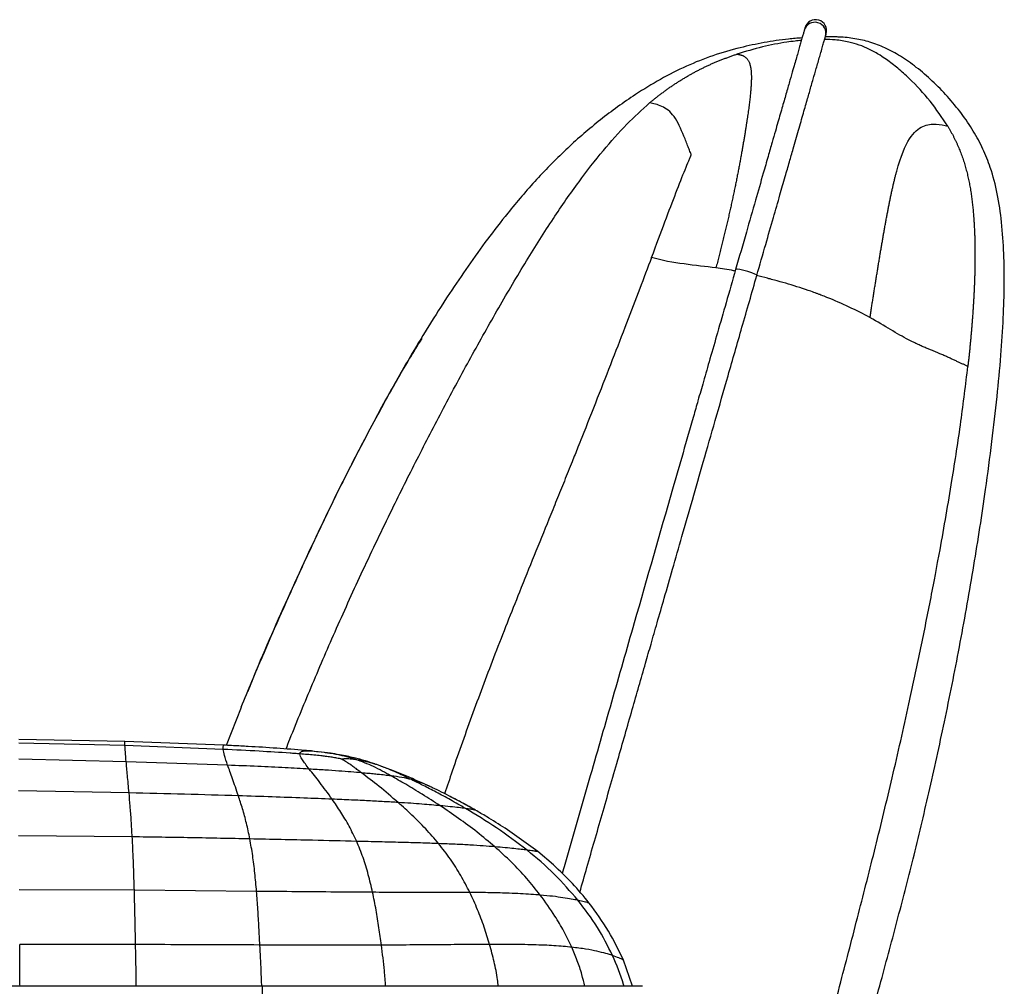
# Paper-space layout '_Right' of a CAD drawing. Header units: millimetres. Extents: x -155 to 619, y 0 to 686.
# Tile 8 of 8: x 396 to 619, y 466 to 686. Entities that reach past the tile are written whole.
import ezdxf

# ---------------------------------------------------------------- set-up
doc = ezdxf.new("R2010")
doc.units = ezdxf.units.MM

psp = doc.layouts.new('_Right')

# ---------------------------------------------------------------- linework, layer by layer
at = {"color": 7, "linetype": 'Continuous', "lineweight": 25}
for p, q in [((446.17, 529.43), (442.73, 520.86)), ((419.75, 521.75), (395.71, 522.22)), ((419.79, 520.79), (395.72, 521.32)), ((442.16, 520.89), (419.75, 521.75)), ((442.09, 519.95), (419.79, 520.79)), ((462.08, 519.58), (463.85, 519.37)), ((420.07, 517.15), (395.71, 517.71)), ((443.08, 516.36), (420.07, 517.15)), ((476.43, 516.63), (476.5, 516.61)), ((477.96, 516.09), (477.86, 516.13)), ((420.72, 510.07), (395.65, 510.51)), ((489.12, 511.45), (489.08, 511.47)), ((513.44, 496.74), (506.05, 502.03)), ((421.44, 500.1), (395.64, 500.34)), ((517, 493.72), (513.44, 496.74)), ((421.92, 487.98), (395.76, 488.1)), ((449.65, 487.73), (421.92, 487.98)), ((534.97, 466.18), (532.9, 472.09)), ((450.94, 466.18), (-6.63, 466.18))]:
    psp.add_line(p, q, dxfattribs=at)
at = {"color": 7, "linetype": 'Continuous', "lineweight": 25, "flags": 128}
for points in [[(563.15, 627.5), (563.08, 627.61), (562.68, 627.83), (561.98, 628.11), (561.1, 628.4), (560.16, 628.66), (559.32, 628.84), (558.69, 628.93), (558.37, 628.91), (558.34, 628.88)], [(450.94, 466.18), (450.94, 465.99), (450.94, 465.44), (450.94, 464.63), (450.94, 463.68), (450.94, 462.72), (450.94, 461.91), (450.94, 461.37), (450.94, 461.18), (450.94, 461.18)]]:
    psp.add_lwpolyline(points, dxfattribs=at)
at = {"color": 7, "linetype": 'Continuous', "lineweight": 25}
for centre, start, end in [((576.32, 682.46), 343.9825, 163.9742), ((576.49, 683.05), 343.9945, 163.9629)]:
    psp.add_arc(centre, 2.5, start, end, dxfattribs=at)
for points, knots in [([(574.09, 683.73), (574.09, 683.74), (574.09, 683.74), (574.09, 683.74), (574.09, 683.74), (574.09, 683.73), (574.08, 683.73), (574.08, 683.72), (574.08, 683.72), (574.08, 683.71), (574.07, 683.69), (574.06, 683.66), (574.05, 683.6), (574.03, 683.54), (574.01, 683.49), (574, 683.44), (573.99, 683.4), (573.98, 683.38), (573.98, 683.36), (573.97, 683.35), (573.97, 683.33), (573.96, 683.31), (573.96, 683.29), (573.94, 683.24), (573.93, 683.18), (573.92, 683.15)], [0, 0, 0, 0, 0.053662, 0.10141, 0.143244, 0.179164, 0.209171, 0.233552, 0.257391, 0.281525, 0.305954, 0.394984, 0.484357, 0.541231, 0.598093, 0.652605, 0.703027, 0.723058, 0.747771, 0.77743, 0.812038, 0.851598, 0.89611, 0.945577, 1, 1, 1, 1]), ([(573.42, 681.41), (572.38, 681.33), (569.5, 681.11), (564.79, 680.39), (559.06, 679.19), (553.15, 677.45), (547.09, 675.06), (541.23, 672.07), (534.67, 668.05), (527.57, 662.91), (520.08, 656.46), (513.08, 649.35), (505.49, 640.43), (497.52, 629.69), (489.26, 617.14), (481.6, 604.21), (473.55, 589.42), (465.16, 572.76), (456.63, 554.16), (450.77, 540.94), (447.94, 533.85), (447.64, 533.1)], [0, 0, 0, 0, 0.01526, 0.042556, 0.06985, 0.101409, 0.132963, 0.16551, 0.198071, 0.246073, 0.294078, 0.343363, 0.392661, 0.466186, 0.539814, 0.613512, 0.687134, 0.787425, 0.887751, 0.988066, 1, 1, 1, 1]), ([(573.92, 683.15), (573.91, 683.11), (573.88, 683.03), (573.77, 682.63), (573.56, 681.91), (573.28, 680.92), (572.95, 679.79), (572.62, 678.64), (572.26, 677.36), (571.84, 675.92), (571.33, 674.13), (570.69, 671.91), (569.89, 669.13), (568.98, 665.93), (568.11, 662.9), (567.31, 660.12), (566.57, 657.55), (565.66, 654.36), (564.4, 649.99), (562.76, 644.26), (560.67, 636.97), (559.15, 631.7), (558.34, 628.88)], [0, 0, 0, 0, 0.101762, 0.192927, 0.273524, 0.343673, 0.392137, 0.433736, 0.470475, 0.505882, 0.539935, 0.580899, 0.620499, 0.659772, 0.699075, 0.719446, 0.744458, 0.774657, 0.809847, 0.864245, 0.92751, 1, 1, 1, 1]), ([(563.15, 627.5), (563.83, 629.86), (565.09, 634.27), (566.84, 640.36), (568.32, 645.51), (569.52, 649.71), (570.52, 653.19), (571.54, 656.73), (572.62, 660.51), (573.73, 664.37), (574.67, 667.64), (575.35, 670.01), (575.83, 671.7), (576.2, 672.99), (576.57, 674.27), (576.96, 675.62), (577.35, 676.97), (577.74, 678.33), (578.1, 679.58), (578.39, 680.6), (578.58, 681.28), (578.69, 681.65), (578.71, 681.73), (578.72, 681.77)], [0, 0, 0, 0, 0.060646, 0.113458, 0.158597, 0.196202, 0.22646, 0.25441, 0.296523, 0.338509, 0.379126, 0.416824, 0.440104, 0.46189, 0.486712, 0.51816, 0.556205, 0.600583, 0.662278, 0.733123, 0.812949, 0.901901, 1, 1, 1, 1]), ([(564.19, 380.35), (564.56, 381.31), (567.25, 388.2), (571.63, 401.04), (577.35, 418.61), (582.45, 435.55), (587.06, 451.7), (591.24, 466.98), (595.17, 481.63), (598.91, 496.22), (602.52, 511.38), (606.03, 527.48), (609.39, 544.35), (612.44, 561.59), (614.78, 576.79), (616.48, 589.58), (617.65, 599.73), (618.53, 609.08), (619.09, 617.58), (619.32, 625.27), (619.23, 632.52), (618.77, 639.38), (617.84, 645.94), (616.39, 651.5), (614.5, 656.25), (612.3, 660.37), (609.58, 664.34), (606.45, 668.13), (603.03, 671.63), (599.46, 674.71), (595.89, 677.26), (592.36, 679.19), (588.88, 680.51), (585.4, 681.29), (582.89, 681.59), (581.71, 681.61), (581.61, 681.61)], [0, 0, 0, 0, 0.0094478, 0.0678369, 0.124473, 0.1789794, 0.2301104, 0.2785495, 0.3243441, 0.3693101, 0.4166849, 0.467348, 0.5204268, 0.5745408, 0.6279813, 0.6614607, 0.6929229, 0.7217006, 0.7476442, 0.7710577, 0.7922712, 0.8141412, 0.8341235, 0.8529125, 0.8667631, 0.8808942, 0.8956671, 0.91084, 0.9259482, 0.9405082, 0.9540312, 0.9661803, 0.9773372, 0.9880474, 0.9989831, 1, 1, 1, 1]), ([(581.6, 681.59), (581.47, 681.61), (580.49, 681.73), (579.5, 681.67), (578.64, 681.62)], [0, 0, 0, 0, 0.133646, 1, 1, 1, 1]), ([(578.72, 681.77), (578.73, 681.8), (578.75, 681.86), (578.76, 681.9), (578.77, 681.93), (578.77, 681.95), (578.78, 681.96), (578.78, 681.97), (578.79, 681.99), (578.79, 682.01), (578.8, 682.04), (578.82, 682.1), (578.84, 682.17), (578.86, 682.23), (578.87, 682.27), (578.88, 682.3), (578.88, 682.32), (578.89, 682.33), (578.89, 682.34), (578.89, 682.35), (578.89, 682.35), (578.89, 682.36), (578.89, 682.36), (578.89, 682.36), (578.89, 682.36), (578.89, 682.36)], [0, 0, 0, 0, 0.053684, 0.101447, 0.14329, 0.179215, 0.209225, 0.233606, 0.25744, 0.281568, 0.305993, 0.395019, 0.484393, 0.541267, 0.598129, 0.652645, 0.703077, 0.723107, 0.747821, 0.777483, 0.812092, 0.851648, 0.896152, 0.945602, 1, 1, 1, 1]), ([(573.25, 680.83), (572.78, 680.79), (571.68, 680.68), (568.72, 680.28), (564.28, 679.44), (560.56, 678.31), (558.64, 677.73)], [0, 0, 0, 0, 0.095814, 0.220792, 0.598309, 1, 1, 1, 1]), ([(606.45, 661.39), (605.17, 663.31), (602.59, 667.18), (598.6, 671.43), (595.21, 674.5), (592.98, 676.23), (590.84, 677.67), (588.79, 678.82), (586.42, 679.83), (583.82, 680.57), (581.18, 681), (579.32, 681.03), (578.51, 681.04)], [0, 0, 0, 0, 0.194138, 0.390592, 0.488132, 0.579263, 0.627385, 0.705115, 0.776361, 0.843773, 0.931959, 1, 1, 1, 1]), ([(538.83, 666.64), (539.02, 666.81), (539.42, 667.14), (540.02, 667.64), (540.63, 668.12), (541.24, 668.59), (541.86, 669.06), (542.49, 669.52), (543.12, 669.98), (543.75, 670.42), (544.4, 670.86), (545.05, 671.28), (545.71, 671.7), (546.37, 672.11), (547.04, 672.51), (547.72, 672.91), (548.4, 673.29), (549.09, 673.67), (549.79, 674.03), (550.49, 674.39), (551.2, 674.74), (551.91, 675.08), (552.64, 675.41), (553.36, 675.73), (554.1, 676.04), (554.84, 676.34), (555.59, 676.64), (556.34, 676.92), (557.1, 677.2), (557.87, 677.47), (558.38, 677.64), (558.64, 677.73)], [0, 0, 0, 0, 0.033957, 0.067909, 0.101862, 0.135818, 0.169783, 0.203759, 0.23775, 0.271762, 0.305797, 0.339861, 0.373959, 0.408095, 0.442277, 0.47651, 0.510799, 0.545151, 0.579571, 0.614065, 0.648638, 0.683296, 0.718046, 0.752892, 0.787844, 0.822905, 0.85808, 0.893372, 0.928787, 0.964329, 1, 1, 1, 1]), ([(558.64, 677.73), (558.69, 677.72), (558.8, 677.7), (558.96, 677.67), (559.13, 677.64), (559.31, 677.6), (559.49, 677.56), (559.67, 677.5), (559.86, 677.44), (560.05, 677.36), (560.23, 677.26), (560.42, 677.14), (560.6, 677), (560.78, 676.84), (560.95, 676.65), (561.11, 676.43), (561.26, 676.18), (561.4, 675.89), (561.53, 675.56), (561.62, 675.25), (561.69, 674.96), (561.74, 674.73), (561.78, 674.49), (561.81, 674.23), (561.84, 673.95), (561.87, 673.66), (561.88, 673.35), (561.9, 673.02), (561.9, 672.68), (561.91, 672.32), (561.9, 671.94), (561.89, 671.54), (561.87, 671.12), (561.85, 670.68), (561.82, 670.22), (561.78, 669.74), (561.74, 669.24), (561.69, 668.71), (561.63, 668.16), (561.57, 667.59), (561.5, 667), (561.43, 666.38), (561.34, 665.73), (561.25, 665.06), (561.16, 664.37), (561.05, 663.65), (560.94, 662.91), (560.83, 662.14), (560.74, 661.6), (560.7, 661.34)], [0, 0, 0, 0, 0.031614, 0.063176, 0.094683, 0.126131, 0.157514, 0.188828, 0.220071, 0.251236, 0.282321, 0.313319, 0.344225, 0.375031, 0.405732, 0.43632, 0.466795, 0.49715, 0.527366, 0.557432, 0.573258, 0.589042, 0.604785, 0.620486, 0.636143, 0.651758, 0.667327, 0.682851, 0.698329, 0.71376, 0.729143, 0.744479, 0.759766, 0.775007, 0.790201, 0.805351, 0.820457, 0.835523, 0.850552, 0.865549, 0.880517, 0.895463, 0.910392, 0.925312, 0.940229, 0.955148, 0.970076, 0.985023, 1, 1, 1, 1]), ([(456.34, 520.04), (456.63, 520.79), (458.58, 525.74), (462.36, 534.89), (467.85, 547.67), (473.87, 560.88), (479.98, 573.66), (486.09, 585.9), (492.04, 597.4), (498.2, 608.86), (504.46, 620.03), (510.67, 630.56), (516.71, 640.13), (522.5, 648.52), (528.05, 655.66), (533.35, 661.69), (537.07, 665.06), (538.83, 666.64)], [0, 0, 0, 0, 0.014264, 0.09427, 0.175481, 0.261013, 0.351513, 0.42664, 0.503462, 0.581045, 0.657428, 0.730402, 0.797778, 0.857894, 0.911062, 0.958123, 1, 1, 1, 1]), ([(548.28, 654.86), (548.25, 654.95), (548.21, 655.06), (548.1, 655.32), (548.04, 655.48), (547.85, 655.97), (547.71, 656.34), (547.26, 657.48), (546.94, 658.31), (545.93, 660.78), (545.21, 662.4), (543.53, 664.72), (542.55, 665.42), (540.62, 666.31), (539.65, 666.5), (538.83, 666.64)], [0, 0, 0, 0, 0.03125, 0.03125, 0.0625, 0.0625, 0.125, 0.125, 0.25, 0.25, 0.5, 0.5, 0.75, 0.75, 1, 1, 1, 1]), ([(560.7, 661.34), (560.68, 661.2), (560.64, 660.92), (560.57, 660.49), (560.5, 660.06), (560.43, 659.62), (560.35, 659.18), (560.28, 658.72), (560.2, 658.27), (560.12, 657.8), (560.04, 657.33), (559.96, 656.86), (559.88, 656.37), (559.79, 655.88), (559.7, 655.39), (559.61, 654.89), (559.52, 654.39), (559.43, 653.87), (559.33, 653.36), (559.23, 652.84), (559.13, 652.31), (559.03, 651.78), (558.93, 651.25), (558.82, 650.71), (558.72, 650.16), (558.61, 649.61), (558.5, 649.06), (558.39, 648.5), (558.27, 647.94), (558.15, 647.38), (558.04, 646.81), (557.92, 646.24), (557.79, 645.66), (557.67, 645.08), (557.55, 644.5), (557.42, 643.92), (557.29, 643.33), (557.16, 642.74), (557.03, 642.14), (556.89, 641.55), (556.76, 640.95), (556.62, 640.35), (556.48, 639.74), (556.34, 639.14), (556.2, 638.53), (556.05, 637.92), (555.9, 637.31), (555.76, 636.69), (555.61, 636.08), (555.46, 635.46), (555.3, 634.84), (555.15, 634.22), (554.99, 633.6), (554.84, 632.97), (554.68, 632.35), (554.52, 631.72), (554.36, 631.1), (554.19, 630.47), (554.03, 629.84), (553.92, 629.42), (553.86, 629.21)], [0, 0, 0, 0, 0.016114, 0.032253, 0.04842, 0.064616, 0.080842, 0.097102, 0.113396, 0.129726, 0.146093, 0.1625, 0.178947, 0.195436, 0.211967, 0.228542, 0.245162, 0.261826, 0.278537, 0.295294, 0.312097, 0.328948, 0.345846, 0.362792, 0.379785, 0.396826, 0.413914, 0.431048, 0.44823, 0.465457, 0.48273, 0.500049, 0.517411, 0.534818, 0.552267, 0.569758, 0.58729, 0.604863, 0.622476, 0.640129, 0.657819, 0.675547, 0.693312, 0.711113, 0.728948, 0.746817, 0.764719, 0.782653, 0.800618, 0.818613, 0.836637, 0.854689, 0.872768, 0.890873, 0.909003, 0.927158, 0.945336, 0.963536, 0.981758, 1, 1, 1, 1]), ([(594.88, 651.15), (595.83, 654.62), (596.8, 656.93), (598.78, 660.04), (599.79, 660.85), (601.83, 661.77), (602.86, 661.88), (604.79, 661.78), (605.7, 661.56), (606.45, 661.39)], [0, 0, 0, 0, 0.25, 0.25, 0.5, 0.5, 0.75, 0.75, 1, 1, 1, 1]), ([(606.45, 661.39), (606.56, 661.2), (606.79, 660.82), (607.11, 660.25), (607.43, 659.68), (607.73, 659.1), (608.02, 658.52), (608.3, 657.95), (608.57, 657.36), (608.83, 656.78), (609.07, 656.19), (609.31, 655.61), (609.54, 655.02), (609.75, 654.42), (609.96, 653.83), (610.15, 653.23), (610.33, 652.63), (610.51, 652.03), (610.68, 651.42), (610.83, 650.82), (610.98, 650.21), (611.12, 649.6), (611.25, 648.98), (611.37, 648.37), (611.49, 647.75), (611.6, 647.13), (611.7, 646.51), (611.79, 645.89), (611.88, 645.27), (611.96, 644.64), (612.03, 644.01), (612.1, 643.38), (612.17, 642.75), (612.23, 642.12), (612.28, 641.49), (612.33, 640.85), (612.36, 640.43), (612.38, 640.22)], [0, 0, 0, 0, 0.029743, 0.059317, 0.088727, 0.11798, 0.147084, 0.176048, 0.204885, 0.233606, 0.262226, 0.290757, 0.319213, 0.347605, 0.375945, 0.404243, 0.43251, 0.460753, 0.488979, 0.517194, 0.545405, 0.57362, 0.601843, 0.630081, 0.658338, 0.68662, 0.714929, 0.74327, 0.771644, 0.800055, 0.828503, 0.856989, 0.885515, 0.914079, 0.942683, 0.971323, 1, 1, 1, 1]), ([(539.26, 631.57), (541.49, 637.5), (543.28, 642.33), (545.56, 648.25), (546.25, 650), (547.16, 652.24), (547.44, 652.92), (547.82, 653.8), (547.94, 654.07), (548.14, 654.54), (548.22, 654.73), (548.28, 654.86)], [0, 0, 0, 0, 0.5, 0.5, 0.75, 0.75, 0.875, 0.875, 0.9375, 0.9375, 1, 1, 1, 1]), ([(588.82, 617.93), (588.87, 618.27), (588.98, 618.96), (589.14, 620), (589.31, 621.03), (589.47, 622.06), (589.63, 623.09), (589.8, 624.11), (589.96, 625.14), (590.12, 626.16), (590.29, 627.18), (590.45, 628.2), (590.62, 629.22), (590.78, 630.23), (590.95, 631.24), (591.11, 632.24), (591.28, 633.24), (591.45, 634.24), (591.62, 635.23), (591.79, 636.21), (591.96, 637.19), (592.13, 638.16), (592.3, 639.12), (592.48, 640.07), (592.65, 641.01), (592.83, 641.95), (593.01, 642.87), (593.19, 643.77), (593.37, 644.67), (593.55, 645.55), (593.73, 646.41), (593.92, 647.26), (594.11, 648.08), (594.3, 648.89), (594.49, 649.67), (594.68, 650.43), (594.81, 650.91), (594.88, 651.15)], [0, 0, 0, 0, 0.029124, 0.058227, 0.087309, 0.116372, 0.145417, 0.174445, 0.203458, 0.232457, 0.26144, 0.290404, 0.319347, 0.348266, 0.377158, 0.40602, 0.434848, 0.463638, 0.492385, 0.521087, 0.549737, 0.578333, 0.60687, 0.635347, 0.663759, 0.692106, 0.720389, 0.748608, 0.776767, 0.804869, 0.832914, 0.860903, 0.888835, 0.916708, 0.944524, 0.972286, 1, 1, 1, 1]), ([(612.38, 640.22), (612.4, 639.91), (612.44, 639.29), (612.49, 638.35), (612.53, 637.41), (612.57, 636.47), (612.6, 635.53), (612.62, 634.59), (612.63, 633.65), (612.64, 632.71), (612.64, 631.76), (612.63, 630.82), (612.62, 629.87), (612.61, 628.92), (612.58, 627.97), (612.56, 627.03), (612.52, 626.08), (612.49, 625.12), (612.44, 624.17), (612.4, 623.22), (612.35, 622.27), (612.29, 621.31), (612.23, 620.35), (612.17, 619.4), (612.1, 618.44), (612.03, 617.48), (611.96, 616.52), (611.88, 615.56), (611.8, 614.59), (611.71, 613.63), (611.62, 612.67), (611.53, 611.7), (611.44, 610.73), (611.34, 609.77), (611.24, 608.8), (611.13, 607.83), (611.06, 607.19), (611.03, 606.87)], [0, 0, 0, 0, 0.027995, 0.056031, 0.084104, 0.112213, 0.140355, 0.168527, 0.196729, 0.224959, 0.253217, 0.281504, 0.30982, 0.338166, 0.366542, 0.394949, 0.423391, 0.451866, 0.480378, 0.508928, 0.537515, 0.566141, 0.594806, 0.623511, 0.652257, 0.681044, 0.709872, 0.738739, 0.767645, 0.796588, 0.825565, 0.854574, 0.88361, 0.912671, 0.941757, 0.970867, 1, 1, 1, 1]), ([(539.26, 631.57), (538.37, 629.21), (536.5, 624.27), (533.52, 616.51), (530.32, 608.22), (526.93, 599.55), (524.32, 592.95), (522.41, 588.15), (521.09, 584.86), (519.48, 580.86), (517.73, 576.51), (514.32, 568.12), (509.61, 556.49), (503.8, 541.85), (498.72, 528.29), (494.95, 517.72), (492.89, 511.59), (492.32, 509.89)], [0, 0, 0, 0, 0.05818, 0.122323, 0.191012, 0.262778, 0.336126, 0.354268, 0.381538, 0.417634, 0.453531, 0.489182, 0.625963, 0.741956, 0.851241, 0.958952, 1, 1, 1, 1]), ([(553.86, 629.21), (551.6, 629.51), (549.14, 629.76), (544.16, 630.44), (541.64, 630.87), (539.26, 631.57)], [0, 0, 0, 0, 0.5, 0.5, 1, 1, 1, 1]), ([(558.34, 628.88), (557.62, 626.35), (556.25, 621.57), (554.3, 614.79), (552.59, 608.83), (551.11, 603.68), (549.86, 599.33), (547.53, 591.19), (542.71, 574.4), (536.51, 552.78), (530.18, 530.73), (525.13, 513.15), (521.42, 500.19), (519.4, 493.15), (519, 491.76)], [0, 0, 0, 0, 0.055594, 0.105097, 0.148591, 0.186127, 0.217715, 0.243721, 0.364045, 0.584993, 0.716528, 0.846225, 0.969526, 1, 1, 1, 1]), ([(558.24, 628.51), (558.12, 628.53), (556.6, 628.84), (555.18, 629.03), (553.86, 629.21)], [0, 0, 0, 0, 0.075667, 1, 1, 1, 1]), ([(522.99, 487.54), (523.52, 489.41), (525.21, 495.28), (528.08, 505.28), (531.51, 517.24), (534.8, 528.69), (537.31, 537.45), (539.19, 544), (540.6, 548.93), (542.23, 554.59), (544.11, 561.13), (546.23, 568.54), (548.56, 576.65), (551.08, 585.42), (553.78, 594.83), (556.7, 605.02), (559.86, 616.02), (562.03, 623.58), (563.15, 627.5)], [0, 0, 0, 0, 0.040034, 0.125898, 0.214264, 0.296162, 0.37122, 0.402134, 0.436346, 0.4768, 0.523499, 0.576444, 0.635629, 0.697182, 0.764354, 0.837189, 0.915679, 1, 1, 1, 1]), ([(588.82, 617.93), (587.33, 618.74), (585.74, 619.55), (582.44, 621.1), (580.73, 621.85), (578.62, 622.7), (578.19, 622.87), (577.72, 623.05), (577.66, 623.07), (577.6, 623.09), (577.59, 623.1), (577.58, 623.1), (577.57, 623.11), (577.54, 623.12), (577.45, 623.15), (577.16, 623.26), (576.9, 623.36), (576.27, 623.59), (575.85, 623.75), (573.74, 624.49), (572.04, 625.03), (569.48, 625.79), (568.62, 626.03), (567.34, 626.38), (566.92, 626.5), (566.39, 626.64), (566.23, 626.68), (566.05, 626.73), (565.98, 626.75), (565.96, 626.75), (565.95, 626.75), (565.94, 626.76), (565.93, 626.76), (565.81, 626.79), (564.84, 627.04), (563.9, 627.28), (563.06, 627.48)], [0, 0, 0, 0, 0.25, 0.25, 0.5, 0.5, 0.5625, 0.5625, 0.570313, 0.571289, 0.571289, 0.571777, 0.571777, 0.572266, 0.574219, 0.578125, 0.59375, 0.59375, 0.625, 0.625, 0.75, 0.75, 0.8125, 0.8125, 0.84375, 0.84375, 0.851562, 0.855469, 0.856445, 0.856934, 0.856934, 0.857422, 0.857422, 0.859375, 0.875, 1, 1, 1, 1]), ([(597.58, 612.88), (596.28, 613.56), (594.94, 614.36), (592.05, 616.08), (590.51, 617), (588.82, 617.93)], [0, 0, 0, 0, 0.5, 0.5, 1, 1, 1, 1]), ([(487.12, 613.17), (486.19, 611.68), (482.66, 606.02), (477.07, 595.96), (470.38, 583.18), (463.79, 569.67), (457.35, 555.66), (451.3, 542), (447.72, 533.33), (446.11, 529.45)], [0, 0, 0, 0, 0.056348, 0.214769, 0.369787, 0.519808, 0.697921, 0.865006, 1, 1, 1, 1]), ([(487.12, 613.17), (486.19, 611.68), (482.66, 606.02), (479.44, 600.16), (477.08, 595.84)], [0, 0, 0, 0, 0.262367, 1, 1, 1, 1]), ([(611.03, 606.87), (610.93, 606.91), (610.74, 606.99), (610.45, 607.12), (610.15, 607.26), (609.85, 607.4), (609.53, 607.54), (609.2, 607.69), (608.87, 607.85), (608.52, 608.01), (608.17, 608.17), (607.8, 608.34), (607.42, 608.52), (607.03, 608.7), (606.63, 608.88), (606.21, 609.07), (605.78, 609.26), (605.33, 609.46), (604.92, 609.64), (604.54, 609.8), (604.21, 609.94), (603.87, 610.08), (603.52, 610.23), (603.15, 610.38), (602.78, 610.53), (602.39, 610.69), (601.99, 610.86), (601.57, 611.03), (601.14, 611.22), (600.69, 611.41), (600.23, 611.61), (599.74, 611.83), (599.23, 612.07), (598.71, 612.32), (598.16, 612.59), (597.77, 612.79), (597.58, 612.88)], [0, 0, 0, 0, 0.035912, 0.071781, 0.107599, 0.143366, 0.179089, 0.214777, 0.250442, 0.286092, 0.321733, 0.357365, 0.392977, 0.428552, 0.464069, 0.499526, 0.534936, 0.570311, 0.605651, 0.629069, 0.652462, 0.675827, 0.699165, 0.722475, 0.745756, 0.769006, 0.792226, 0.815415, 0.838578, 0.861718, 0.884834, 0.907923, 0.930984, 0.954015, 0.977019, 1, 1, 1, 1]), ([(480, 250.89), (481.03, 251.75), (484.34, 254.51), (489.47, 259.93), (495.59, 267.19), (501.64, 275.41), (507.72, 284.48), (514.79, 295.87), (522.5, 309.42), (530.55, 324.81), (538.62, 341.6), (544.98, 356.14), (549.1, 366.17), (550.7, 370.14), (551.37, 371.82), (552.24, 374.01), (555.38, 382), (560.54, 395.69), (567.05, 414.44), (572.77, 432.66), (577.71, 450.18), (582.09, 466.77), (586.2, 482.53), (590.13, 497.95), (593.97, 513.82), (596.85, 526.53), (598.88, 535.9), (600.07, 541.55), (601.24, 547.25), (602.39, 553), (603.36, 558.04), (604.13, 562.12), (605.49, 569.51), (607.33, 580.18), (609.47, 594.05), (610.52, 602.71), (611.03, 606.87)], [0, 0, 0, 0, 0.010478, 0.03362, 0.058027, 0.084605, 0.113195, 0.143184, 0.189198, 0.234784, 0.278674, 0.334515, 0.358559, 0.363255, 0.367943, 0.372625, 0.381641, 0.434943, 0.486741, 0.536501, 0.583901, 0.628759, 0.670332, 0.710961, 0.752914, 0.79777, 0.81263, 0.827663, 0.842825, 0.858075, 0.873369, 0.882858, 0.890498, 0.931963, 0.967318, 1, 1, 1, 1]), ([(419.79, 520.79), (419.78, 521.09), (419.75, 521.67), (419.75, 521.73), (419.75, 521.75)], [0, 0, 0, 0, 0.5020023, 1, 1, 1, 1]), ([(420.07, 517.15), (420, 517.96), (419.87, 519.56), (419.82, 520.39), (419.79, 520.79)], [0, 0, 0, 0, 0.50435, 1, 1, 1, 1]), ([(442.09, 519.95), (442.09, 519.96), (442.07, 520.15), (442.07, 520.46), (442.11, 520.74), (442.15, 520.85), (442.16, 520.88), (442.16, 520.88)], [0, 0, 0, 0, 0.025474, 0.313905, 0.627933, 0.94216, 1, 1, 1, 1]), ([(442.16, 520.88), (442.16, 520.88), (442.16, 520.89), (442.16, 520.89), (442.16, 520.89), (442.16, 520.89)], [0, 0, 0, 0, 0.271001, 0.499916, 1, 1, 1, 1]), ([(447.73, 520.6), (447.59, 520.61), (446.34, 520.68), (444.48, 520.78), (442.77, 520.86), (442.16, 520.89)], [0, 0, 0, 0, 0.078559, 0.671748, 1, 1, 1, 1]), ([(460.62, 519.71), (458.49, 519.88), (454.19, 520.23), (449.9, 520.48), (447.73, 520.6)], [0, 0, 0, 0, 0.497489, 1, 1, 1, 1]), ([(443.08, 516.36), (442.81, 517.15), (442.28, 518.74), (442.15, 519.55), (442.09, 519.95)], [0, 0, 0, 0, 0.503883, 1, 1, 1, 1]), ([(457.24, 519.09), (454.91, 519.24), (449.87, 519.57), (444.81, 519.82), (442.09, 519.95)], [0, 0, 0, 0, 0.4616233, 1, 1, 1, 1]), ([(459.48, 518.92), (459.11, 518.95), (458.36, 519.01), (457.61, 519.06), (457.24, 519.09)], [0, 0, 0, 0, 0.4997439, 1, 1, 1, 1]), ([(459.48, 518.92), (459.5, 519.03), (459.54, 519.25), (459.81, 519.45), (460.18, 519.57), (460.69, 519.64), (461.31, 519.64), (461.83, 519.6), (462.08, 519.58)], [0, 0, 0, 0, 0.168994, 0.331099, 0.504804, 0.64255, 0.83433, 1, 1, 1, 1]), ([(461.62, 515.47), (461.31, 515.87), (460.69, 516.66), (460.01, 517.61), (459.56, 518.39), (459.5, 518.74), (459.48, 518.92)], [0, 0, 0, 0, 0.25315, 0.500143, 0.750983, 1, 1, 1, 1]), ([(468.77, 517.8), (468.38, 517.87), (467.63, 518.02), (466.48, 518.2), (465.37, 518.35), (464.08, 518.5), (462.69, 518.65), (461.1, 518.79), (460.03, 518.88), (459.48, 518.92)], [0, 0, 0, 0, 0.128691, 0.249534, 0.381401, 0.493874, 0.664774, 0.826964, 1, 1, 1, 1]), ([(462.08, 519.58), (461.82, 519.61), (461.34, 519.65), (460.85, 519.69), (460.62, 519.71)], [0, 0, 0, 0, 0.525692, 1, 1, 1, 1]), ([(467.97, 518.75), (467.56, 518.83), (467.08, 518.92), (466.46, 519.02), (465.9, 519.11), (464.45, 519.32), (463.07, 519.47), (462.08, 519.58)], [0, 0, 0, 0, 0.2219648, 0.2586861, 0.32743, 0.5127227, 1, 1, 1, 1]), ([(476.45, 516.65), (475.75, 516.88), (474.23, 517.38), (472.13, 517.95), (470.16, 518.4), (468.37, 518.75), (466.19, 519.1), (464.61, 519.29), (463.72, 519.4)], [0, 0, 0, 0, 0.175796, 0.3820801, 0.5014857, 0.6371324, 0.7953669, 1, 1, 1, 1]), ([(472.15, 517.68), (471.49, 517.88), (470.17, 518.29), (468.71, 518.6), (467.97, 518.75)], [0, 0, 0, 0, 0.499058, 1, 1, 1, 1]), ([(420.72, 510.07), (420.6, 511.46), (420.34, 514.26), (420.16, 516.18), (420.07, 517.15)], [0, 0, 0, 0, 0.495703, 1, 1, 1, 1]), ([(445.53, 509.4), (445.06, 510.76), (444.12, 513.5), (443.43, 515.4), (443.08, 516.36)], [0, 0, 0, 0, 0.496843, 1, 1, 1, 1]), ([(461.62, 515.47), (459.8, 515.57), (455.91, 515.79), (449.73, 516.08), (445.37, 516.26), (443.08, 516.36)], [0, 0, 0, 0, 0.295487, 0.630969, 1, 1, 1, 1]), ([(468.77, 517.8), (468.78, 517.8), (469.14, 517.83), (469.73, 517.87), (470.52, 517.86), (471, 517.81), (471.2, 517.79)], [0, 0, 0, 0, 0.008921, 0.381786, 0.755248, 1, 1, 1, 1]), ([(473.47, 514.62), (473.33, 514.73), (473.04, 514.94), (472.62, 515.26), (472.24, 515.55), (471.87, 515.82), (471.5, 516.09), (471.2, 516.3), (470.88, 516.52), (470.54, 516.75), (470.08, 517.05), (469.63, 517.33), (469.19, 517.58), (468.9, 517.73), (468.77, 517.8)], [0, 0, 0, 0, 0.0835, 0.166815, 0.250239, 0.313558, 0.393567, 0.483909, 0.50175, 0.601408, 0.700666, 0.80715, 0.908132, 1, 1, 1, 1]), ([(471.2, 517.79), (471.35, 517.78), (471.67, 517.74), (471.99, 517.7), (472.15, 517.68)], [0, 0, 0, 0, 0.495152, 1, 1, 1, 1]), ([(480.15, 513.93), (478.82, 514.67), (476.17, 516.15), (473.49, 517.17), (472.15, 517.68)], [0, 0, 0, 0, 0.50113, 1, 1, 1, 1]), ([(472.15, 517.68), (472.32, 517.65), (472.63, 517.61), (472.99, 517.54), (473.17, 517.51), (473.22, 517.5), (473.35, 517.47), (473.76, 517.39), (474.73, 517.17), (475.75, 516.85), (476.43, 516.63)], [0, 0, 0, 0, 0.143276, 0.268663, 0.272476, 0.278409, 0.309573, 0.37112, 0.579742, 1, 1, 1, 1]), ([(477.88, 516.15), (477.63, 516.24), (477.12, 516.42), (476.61, 516.59), (476.36, 516.68)], [0, 0, 0, 0, 0.501739, 1, 1, 1, 1]), ([(488.57, 511.71), (488.18, 511.89), (487.27, 512.3), (485.79, 512.96), (483.71, 513.86), (481.05, 514.97), (478.93, 515.76), (477.83, 516.16)], [0, 0, 0, 0, 0.108829, 0.250896, 0.416705, 0.697287, 1, 1, 1, 1]), ([(484.8, 513.08), (484.01, 513.46), (482.43, 514.22), (480.1, 515.28), (478.76, 515.79), (477.96, 516.09)], [0, 0, 0, 0, 0.2908126, 0.5776742, 1, 1, 1, 1]), ([(466.82, 508.64), (465.84, 509.97), (463.91, 512.61), (462.38, 514.52), (461.62, 515.47)], [0, 0, 0, 0, 0.503918, 1, 1, 1, 1]), ([(473.47, 514.62), (472.69, 514.68), (471.09, 514.82), (468.24, 515.04), (465.06, 515.26), (462.81, 515.39), (461.62, 515.47)], [0, 0, 0, 0, 0.226077, 0.4603988, 0.7154453, 1, 1, 1, 1]), ([(481.78, 507.89), (480.3, 509.15), (477.35, 511.67), (474.76, 513.64), (473.47, 514.62)], [0, 0, 0, 0, 0.500322, 1, 1, 1, 1]), ([(480.15, 513.93), (479.81, 513.97), (479.06, 514.06), (477.82, 514.19), (476.43, 514.34), (475.09, 514.47), (474.01, 514.57), (473.47, 514.62)], [0, 0, 0, 0, 0.229443, 0.49586, 0.663443, 0.834129, 1, 1, 1, 1]), ([(491.29, 507.16), (489.93, 508.04), (487.26, 509.77), (483.5, 512.03), (481.25, 513.31), (480.15, 513.93)], [0, 0, 0, 0, 0.345424, 0.681318, 1, 1, 1, 1]), ([(484.8, 513.08), (484.1, 513.26), (482.69, 513.6), (481, 513.82), (480.15, 513.93)], [0, 0, 0, 0, 0.500554, 1, 1, 1, 1]), ([(497.04, 506.53), (495.9, 507.19), (493.65, 508.49), (490.43, 510.23), (487.42, 511.79), (485.66, 512.65), (484.8, 513.08)], [0, 0, 0, 0, 0.26013, 0.51374, 0.760255, 1, 1, 1, 1]), ([(488.88, 511.57), (488.16, 511.88), (486.73, 512.51), (485.44, 512.89), (484.8, 513.08)], [0, 0, 0, 0, 0.504011, 1, 1, 1, 1]), ([(489.6, 511.23), (489.45, 511.3), (489.15, 511.44), (488.72, 511.64), (488.5, 511.74)], [0, 0, 0, 0, 0.507695, 1, 1, 1, 1]), ([(489.12, 511.45), (489.1, 511.46), (489.06, 511.48), (488.99, 511.51), (488.93, 511.54), (488.89, 511.56), (488.88, 511.57)], [0, 0, 0, 0, 0.201009, 0.600504, 0.800252, 1, 1, 1, 1]), ([(421.44, 500.1), (421.37, 501.34), (421.22, 503.9), (420.97, 507.18), (420.81, 509.09), (420.72, 510.07)], [0, 0, 0, 0, 0.313474, 0.647952, 1, 1, 1, 1]), ([(445.53, 509.4), (441.46, 509.53), (433.2, 509.78), (424.92, 509.97), (420.72, 510.07)], [0, 0, 0, 0, 0.492346, 1, 1, 1, 1]), ([(448.14, 499.62), (447.88, 500.84), (447.35, 503.35), (446.45, 506.56), (445.84, 508.44), (445.53, 509.4)], [0, 0, 0, 0, 0.313278, 0.647902, 1, 1, 1, 1]), ([(466.82, 508.64), (464.67, 508.72), (460.16, 508.91), (453.04, 509.16), (448.1, 509.32), (445.53, 509.4)], [0, 0, 0, 0, 0.305451, 0.640589, 1, 1, 1, 1]), ([(495.63, 508.18), (495.03, 508.5), (493.69, 509.21), (491.68, 510.23), (490.26, 510.9), (489.6, 511.22)], [0, 0, 0, 0, 0.30346, 0.672381, 1, 1, 1, 1]), ([(499.33, 506.12), (498.23, 506.74), (496.26, 507.87), (494.18, 508.94), (493.26, 509.42)], [0, 0, 0, 0, 0.555613, 1, 1, 1, 1]), ([(472.36, 499.07), (471.79, 500.26), (470.63, 502.7), (468.73, 505.84), (467.46, 507.69), (466.82, 508.64)], [0, 0, 0, 0, 0.314978, 0.650205, 1, 1, 1, 1]), ([(481.78, 507.89), (480.74, 507.96), (478.63, 508.08), (475.02, 508.27), (471.07, 508.46), (468.27, 508.58), (466.82, 508.64)], [0, 0, 0, 0, 0.23238, 0.472189, 0.72613, 1, 1, 1, 1]), ([(490.96, 498.56), (489.98, 499.71), (487.97, 502.05), (484.87, 505.11), (482.82, 506.96), (481.78, 507.89)], [0, 0, 0, 0, 0.319524, 0.65549, 1, 1, 1, 1]), ([(491.29, 507.16), (490.67, 507.21), (489.48, 507.32), (487.23, 507.51), (484.73, 507.7), (482.76, 507.83), (481.78, 507.89)], [0, 0, 0, 0, 0.27439, 0.528032, 0.767529, 1, 1, 1, 1]), ([(503.72, 497.83), (502.36, 498.97), (499.61, 501.28), (495.44, 504.36), (492.68, 506.22), (491.29, 507.16)], [0, 0, 0, 0, 0.3228014, 0.6584695, 1, 1, 1, 1]), ([(497.04, 506.53), (496.55, 506.6), (495.6, 506.72), (493.75, 506.92), (492.09, 507.08), (491.29, 507.16)], [0, 0, 0, 0, 0.360231, 0.695672, 1, 1, 1, 1]), ([(499.28, 506.16), (498.82, 506.43), (498.2, 506.78), (497.15, 507.36), (496.56, 507.68), (496.13, 507.91)], [0, 0, 0, 0, 0.4469616, 0.5924794, 1, 1, 1, 1]), ([(497.37, 507.24), (497.36, 507.24), (497.18, 507.34), (497.01, 507.43), (496.85, 507.52)], [0, 0, 0, 0, 0.086602, 1, 1, 1, 1]), ([(511.02, 497.08), (508.72, 498.81), (504.1, 502.29), (499.4, 505.11), (497.04, 506.53)], [0, 0, 0, 0, 0.498049, 1, 1, 1, 1]), ([(499.19, 506.18), (499.15, 506.19), (499.05, 506.2), (498.33, 506.34), (497.46, 506.47), (497.04, 506.53)], [0, 0, 0, 0, 0.248793, 0.629996, 1, 1, 1, 1]), ([(506.05, 502.03), (504.64, 502.93), (502.41, 504.35), (500.13, 505.67), (499.28, 506.16)], [0, 0, 0, 0, 0.632037, 1, 1, 1, 1]), ([(421.92, 487.98), (421.87, 489.4), (421.79, 492.34), (421.63, 496.44), (421.51, 498.84), (421.44, 500.1)], [0, 0, 0, 0, 0.3077644, 0.6393393, 1, 1, 1, 1]), ([(448.14, 499.62), (443.7, 499.71), (434.81, 499.9), (425.91, 500.03), (421.44, 500.1)], [0, 0, 0, 0, 0.4984723, 1, 1, 1, 1]), ([(449.65, 487.73), (449.52, 489.12), (449.27, 492.02), (448.77, 496.04), (448.35, 498.39), (448.14, 499.62)], [0, 0, 0, 0, 0.307097, 0.638585, 1, 1, 1, 1]), ([(472.36, 499.07), (469.02, 499.15), (463.34, 499.29), (455.25, 499.47), (450.51, 499.57), (448.14, 499.62)], [0, 0, 0, 0, 0.415057, 0.707388, 1, 1, 1, 1]), ([(475.97, 487.51), (475.66, 488.87), (475, 491.69), (473.8, 495.59), (472.85, 497.88), (472.36, 499.07)], [0, 0, 0, 0, 0.306192, 0.637709, 1, 1, 1, 1]), ([(490.96, 498.56), (489.61, 498.61), (486.89, 498.71), (482.35, 498.83), (477.49, 498.95), (474.1, 499.03), (472.36, 499.07)], [0, 0, 0, 0, 0.237461, 0.480161, 0.733024, 1, 1, 1, 1]), ([(498.03, 487.47), (497.36, 488.78), (495.95, 491.49), (493.58, 495.2), (491.86, 497.41), (490.96, 498.56)], [0, 0, 0, 0, 0.3073264, 0.6392281, 1, 1, 1, 1]), ([(503.72, 497.83), (502.88, 497.9), (501.27, 498.03), (498.22, 498.23), (494.84, 498.41), (492.24, 498.51), (490.96, 498.56)], [0, 0, 0, 0, 0.275779, 0.529386, 0.768363, 1, 1, 1, 1]), ([(514.02, 486.88), (513, 488.16), (510.89, 490.81), (507.42, 494.47), (504.98, 496.69), (503.72, 497.83)], [0, 0, 0, 0, 0.311529, 0.644027, 1, 1, 1, 1]), ([(511.02, 497.08), (510.6, 497.13), (509.78, 497.24), (508.11, 497.42), (506.2, 497.62), (504.52, 497.76), (503.72, 497.83)], [0, 0, 0, 0, 0.2758453, 0.5359672, 0.7779356, 1, 1, 1, 1]), ([(522.56, 485.7), (520.83, 487.71), (517.24, 491.88), (513.14, 495.31), (511.02, 497.08)], [0, 0, 0, 0, 0.482969, 1, 1, 1, 1]), ([(513.44, 496.74), (513.38, 496.74), (513.28, 496.76), (512.5, 496.88), (511.51, 497.02), (511.02, 497.08)], [0, 0, 0, 0, 0.341976, 0.677465, 1, 1, 1, 1]), ([(525.11, 485.06), (523.87, 486.57), (521.36, 489.63), (518.47, 492.34), (517, 493.72)], [0, 0, 0, 0, 0.491334, 1, 1, 1, 1]), ([(422.2, 475.64), (422.18, 476.99), (422.12, 479.76), (422.03, 483.92), (421.95, 486.6), (421.92, 487.98)], [0, 0, 0, 0, 0.312329, 0.645215, 1, 1, 1, 1]), ([(450.39, 475.55), (450.33, 476.88), (450.18, 479.62), (449.95, 483.73), (449.75, 486.37), (449.65, 487.73)], [0, 0, 0, 0, 0.31229, 0.645058, 1, 1, 1, 1]), ([(475.97, 487.51), (473.18, 487.52), (467.46, 487.56), (458.68, 487.64), (452.69, 487.7), (449.65, 487.73)], [0, 0, 0, 0, 0.319382, 0.654282, 1, 1, 1, 1]), ([(477.97, 475.52), (477.79, 476.84), (477.41, 479.56), (476.77, 483.6), (476.25, 486.18), (475.97, 487.51)], [0, 0, 0, 0, 0.311958, 0.644573, 1, 1, 1, 1]), ([(498.03, 487.47), (496.37, 487.48), (493.02, 487.5), (487.57, 487.49), (481.87, 487.49), (477.96, 487.5), (475.97, 487.51)], [0, 0, 0, 0, 0.24203, 0.487403, 0.739319, 1, 1, 1, 1]), ([(502.52, 475.68), (502.12, 477.01), (501.29, 479.74), (499.79, 483.71), (498.63, 486.19), (498.03, 487.47)], [0, 0, 0, 0, 0.312176, 0.64472, 1, 1, 1, 1]), ([(514.02, 486.88), (513.34, 486.94), (512, 487.05), (509.62, 487.19), (506.63, 487.32), (502.86, 487.43), (499.63, 487.46), (498.03, 487.47)], [0, 0, 0, 0, 0.185204, 0.359974, 0.526723, 0.766543, 1, 1, 1, 1]), ([(521.16, 475.04), (520.57, 476.27), (519.4, 478.71), (517.04, 482.73), (515.16, 485.32), (514.02, 486.88)], [0, 0, 0, 0, 0.284533, 0.569029, 1, 1, 1, 1]), ([(522.56, 485.7), (522.09, 485.79), (521.19, 485.97), (519.28, 486.28), (517.05, 486.59), (515, 486.79), (514.02, 486.88)], [0, 0, 0, 0, 0.2766259, 0.5367588, 0.7782373, 1, 1, 1, 1]), ([(530.42, 473.16), (529.33, 475.34), (527.07, 479.8), (524.09, 483.7), (522.56, 485.7)], [0, 0, 0, 0, 0.4860064, 1, 1, 1, 1]), ([(525.11, 485.06), (525.06, 485.08), (524.95, 485.11), (524.16, 485.35), (523.09, 485.58), (522.56, 485.7)], [0, 0, 0, 0, 0.342405, 0.678055, 1, 1, 1, 1]), ([(532.9, 472.09), (531.83, 474.33), (529.65, 478.9), (526.64, 482.98), (525.11, 485.06)], [0, 0, 0, 0, 0.490628, 1, 1, 1, 1]), ([(422.2, 475.64), (417.82, 475.65), (412.34, 475.67), (405.77, 475.68), (401.39, 475.68), (398.1, 475.68), (395.91, 475.69)], [0, 0, 0, 0, 0.5, 0.625, 0.75, 1, 1, 1, 1]), ([(395.98, 466.18), (395.97, 467.37), (395.96, 470.61), (395.93, 473.72), (395.91, 475.69)], [0, 0, 0, 0, 0.3702275, 1, 1, 1, 1]), ([(450.39, 475.55), (446.81, 475.57), (439.63, 475.59), (431.12, 475.62), (425.31, 475.64), (423.09, 475.64), (422.2, 475.64)], [0, 0, 0, 0, 0.381884, 0.763876, 0.905714, 1, 1, 1, 1]), ([(422.37, 466.18), (422.35, 467.37), (422.31, 470.59), (422.24, 473.69), (422.2, 475.64)], [0, 0, 0, 0, 0.3698829, 1, 1, 1, 1]), ([(477.97, 475.52), (473.47, 475.52), (464.29, 475.51), (455.09, 475.54), (450.39, 475.55)], [0, 0, 0, 0, 0.490197, 1, 1, 1, 1]), ([(450.84, 466.18), (450.79, 467.35), (450.66, 470.55), (450.5, 473.62), (450.39, 475.55)], [0, 0, 0, 0, 0.368856, 1, 1, 1, 1]), ([(502.52, 475.68), (500.61, 475.67), (496.78, 475.65), (490.67, 475.6), (484.39, 475.55), (480.12, 475.53), (477.97, 475.52)], [0, 0, 0, 0, 0.245106, 0.492168, 0.743424, 1, 1, 1, 1]), ([(478.96, 466.18), (478.87, 467.35), (478.62, 470.55), (478.22, 473.6), (477.97, 475.52)], [0, 0, 0, 0, 0.366964, 1, 1, 1, 1]), ([(521.16, 475.04), (520.53, 475.11), (519.31, 475.23), (517.19, 475.39), (514.94, 475.51), (512.51, 475.59), (509.87, 475.65), (507.03, 475.68), (504.55, 475.69), (503.02, 475.68), (502.52, 475.68)], [0, 0, 0, 0, 0.1467194, 0.2880482, 0.4179801, 0.5479251, 0.6778762, 0.8078247, 0.9377618, 1, 1, 1, 1]), ([(504.51, 466.18), (504.45, 466.68), (504.23, 468.59), (503.57, 471.79), (502.87, 474.38), (502.52, 475.68)], [0, 0, 0, 0, 0.151548, 0.573071, 1, 1, 1, 1]), ([(530.42, 473.17), (529.94, 473.32), (529.02, 473.62), (526.99, 474.12), (524.57, 474.61), (522.26, 474.9), (521.16, 475.04)], [0, 0, 0, 0, 0.276493, 0.536285, 0.777563, 1, 1, 1, 1]), ([(524.11, 466.18), (523.9, 467.08), (523.45, 469.07), (522.45, 472.04), (521.59, 474.03), (521.16, 475.04)], [0, 0, 0, 0, 0.291898, 0.642395, 1, 1, 1, 1]), ([(532.9, 472.09), (532.85, 472.12), (532.76, 472.18), (532.02, 472.58), (530.95, 472.97), (530.42, 473.16)], [0, 0, 0, 0, 0.342549, 0.678295, 1, 1, 1, 1]), ([(533, 466.18), (532.97, 466.32), (532.35, 468.74), (531.35, 471.02), (530.42, 473.16)], [0, 0, 0, 0, 0.0587978, 1, 1, 1, 1]), ([(537.24, 466.18), (537.22, 466.18), (537.19, 466.18), (536.92, 466.18), (536.57, 466.18), (536.17, 466.18), (535.78, 466.18), (535.38, 466.18), (534.82, 466.18), (533.97, 466.18), (532.5, 466.18), (530.24, 466.18), (527.28, 466.18), (523.87, 466.18), (520.38, 466.18), (516.41, 466.18), (512.07, 466.18), (507.5, 466.18), (503.31, 466.18), (499.6, 466.18), (496.14, 466.18), (492.06, 466.18), (487.13, 466.18), (481.41, 466.18), (474.95, 466.18), (467.75, 466.18), (459.66, 466.18), (453.96, 466.18), (450.94, 466.18)], [0, 0, 0, 0, 0.059546, 0.111956, 0.156759, 0.193924, 0.223598, 0.251214, 0.279291, 0.3295, 0.380461, 0.431228, 0.482006, 0.516266, 0.55085, 0.585522, 0.619676, 0.652283, 0.683283, 0.703235, 0.723525, 0.748542, 0.778767, 0.813972, 0.852976, 0.896509, 0.945141, 1, 1, 1, 1])]:
    psp.add_open_spline(points, degree=3, knots=knots, dxfattribs=at)

doc.saveas('drawing.dxf')
